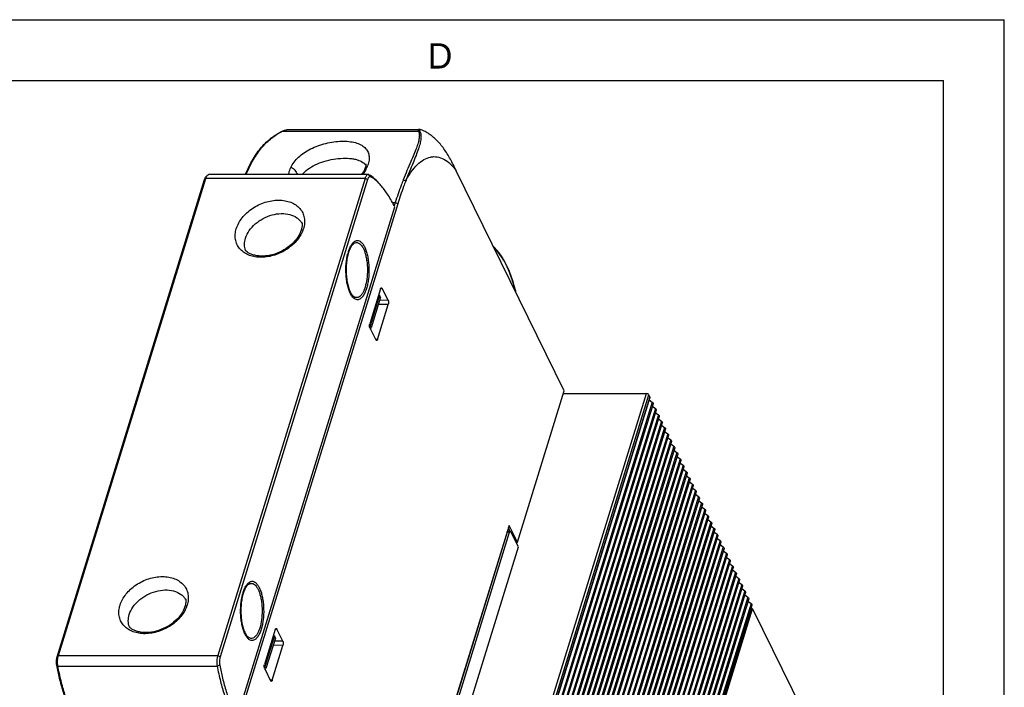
# Model space of a CAD drawing. Header units: millimetres. Extents: x 0 to 420, y 0 to 297.
# Tile 24 of 24: x 323 to 420, y 231 to 297. Entities that reach past the tile are written whole.
import ezdxf

# ---------------------------------------------------------------- set-up
doc = ezdxf.new("R2010")
doc.units = ezdxf.units.MM
doc.header["$LTSCALE"] = 23.1
doc.layers.get('0').update_dxf_attribs({"linetype": 'CONTINUOUS'})
doc.styles.add('TEXTSTYLE_2', font='trium.ttf')

msp = doc.modelspace()

# ---------------------------------------------------------------- linework, layer by layer
at = {"color": 2, "linetype": 'CONTINUOUS'}
for p in [(0, 297), (420, 0)]:
    msp.add_line(p, (420, 297), dxfattribs=at)
at = {"color": 7, "linetype": 'CONTINUOUS'}
for p, q in [((18, 291), (414, 291)), ((414, 6), (414, 291)), ((349.15203, 286.14289), (362.13702, 286.14289)), ((341.02556, 281.41987), (341.17684, 281.60111)), ((357.09163, 281.69489), (341.34148, 281.69489)), ((356.76062, 282.26241), (356.75761, 282.25578)), ((376.48203, 260.3185), (365.81113, 282.0635)), ((326.33918, 234.0305), (340.91324, 281.19217)), ((326.46238, 234.15482), (341.03644, 281.3165)), ((356.78658, 281.3165), (342.21252, 234.15482)), ((357.0318, 281.19217), (342.45774, 234.0305)), ((358.278, 280.70301), (358.27289, 280.70866)), ((358.278, 280.70305), (358.27293, 280.70889)), ((360.02078, 278.79905), (344.0444, 227.09947)), ((344.09291, 227.89995), (359.72836, 278.49628)), ((359.77556, 278.92337), (359.67451, 278.59638)), ((358.31864, 270.39521), (357.25354, 266.94857)), ((358.22492, 269.77229), (357.29054, 266.74863)), ((358.13694, 269.80724), (358.22492, 269.77229)), ((358.32806, 269.56211), (358.22492, 269.77229)), ((359.06235, 269.26267), (358.48277, 270.44373)), ((358.32806, 269.56211), (357.39368, 266.53845)), ((358.01615, 265.39455), (359.08124, 268.84119)), ((357.22833, 266.76478), (357.29054, 266.74863)), ((357.27244, 266.52709), (357.85202, 265.34603)), ((357.39368, 266.53845), (357.29054, 266.74863)), ((357.32784, 266.41418), (357.39368, 266.53845)), ((371.85814, 245.35559), (376.48203, 260.3185)), ((376.39598, 260.04004), (384.61904, 260.04004)), ((384.96305, 259.65153), (363.17709, 189.15211)), ((385.2681, 259.02992), (363.48213, 188.5305)), ((384.95577, 259.72924), (384.86426, 259.91572)), ((384.87803, 259.41843), (385.19184, 259.18533)), ((385.57314, 258.40831), (363.78717, 187.90889)), ((385.18307, 258.79682), (385.49688, 258.56372)), ((385.48811, 258.17521), (385.80192, 257.94211)), ((385.87818, 257.7867), (364.09221, 187.28728)), ((386.18322, 257.16509), (364.39725, 186.66567)), ((385.79316, 257.5536), (386.10696, 257.3205)), ((386.48826, 256.54348), (364.70229, 186.04406)), ((386.0982, 256.93199), (386.412, 256.69889)), ((386.40324, 256.31038), (386.71705, 256.07728)), ((386.79331, 255.92187), (365.00734, 185.42245)), ((387.09835, 255.30026), (365.31238, 184.80084)), ((386.70828, 255.68877), (387.02209, 255.45567)), ((387.40339, 254.67865), (365.61742, 184.17923)), ((387.01332, 255.06716), (387.32713, 254.83406)), ((387.31836, 254.44555), (387.63217, 254.21245)), ((387.70843, 254.05704), (365.92246, 183.55762)), ((388.01347, 253.43544), (366.2275, 182.93601)), ((387.62341, 253.82394), (387.93721, 253.59084)), ((387.92845, 253.20233), (388.24225, 252.96923)), ((388.31852, 252.81383), (366.53255, 182.3144)), ((388.62356, 252.19222), (366.83759, 181.69279)), ((388.23349, 252.58072), (388.5473, 252.34762)), ((388.9286, 251.57061), (367.14263, 181.07118)), ((388.53853, 251.95911), (388.85234, 251.72601)), ((388.84357, 251.3375), (389.15738, 251.1044)), ((389.23364, 250.949), (367.44767, 180.44957)), ((389.53868, 250.32739), (367.75271, 179.82796)), ((389.14862, 250.71589), (389.46242, 250.48279)), ((389.84372, 249.70578), (368.05776, 179.20635)), ((389.45366, 250.09428), (389.76746, 249.86118)), ((389.7587, 249.47267), (390.07251, 249.23957)), ((390.14877, 249.08417), (368.3628, 178.58474)), ((390.45381, 248.46256), (368.66784, 177.96313)), ((390.06374, 248.85106), (390.37755, 248.61796)), ((390.75885, 247.84095), (368.97288, 177.34152)), ((390.36878, 248.22945), (390.68259, 247.99635)), ((390.67383, 247.60784), (390.98763, 247.37474)), ((371.02882, 247.01548), (358.59886, 206.79213)), ((370.84413, 246.3408), (358.61337, 206.76203)), ((358.83332, 206.72087), (371.07681, 246.3408)), ((391.06389, 247.21934), (369.27792, 176.71991)), ((391.36893, 246.59773), (369.58296, 176.0983)), ((370.83499, 246.38823), (370.87724, 246.41223)), ((371.13903, 246.41648), (370.89331, 246.41648)), ((371.14514, 246.41944), (370.9598, 246.79212)), ((371.85814, 245.35559), (371.02882, 247.01548)), ((371.96267, 244.88949), (371.18917, 246.37369)), ((390.97887, 246.98623), (391.29267, 246.75313)), ((391.28391, 246.36462), (391.59772, 246.13152)), ((391.67398, 245.97612), (369.88801, 175.47669)), ((391.58895, 245.74301), (391.90276, 245.50991)), ((359.61729, 204.93982), (371.96267, 244.88949)), ((391.97902, 245.35451), (370.19305, 174.85508)), ((392.28406, 244.7329), (370.49809, 174.23347)), ((371.76721, 245.26453), (371.85814, 245.35559)), ((391.89399, 245.1214), (392.2078, 244.8883)), ((392.19903, 244.49979), (392.51284, 244.26669)), ((392.5891, 244.11129), (370.80313, 173.61186)), ((392.89414, 243.48968), (371.10817, 172.99025)), ((392.50408, 243.87818), (392.81788, 243.64508)), ((393.19919, 242.86807), (371.41322, 172.36864)), ((392.80912, 243.25657), (393.12292, 243.02347)), ((393.11416, 242.63496), (393.42797, 242.40186)), ((393.50423, 242.24646), (371.71826, 171.74703)), ((393.80927, 241.62485), (372.0233, 171.12542)), ((393.4192, 242.01335), (393.73301, 241.78025)), ((394.11431, 241.00324), (372.32834, 170.50381)), ((393.72424, 241.39174), (394.03805, 241.15864)), ((394.02929, 240.77013), (394.34309, 240.53703)), ((394.41935, 240.38163), (372.63338, 169.8822)), ((394.72439, 239.76002), (372.93843, 169.26059)), ((394.33433, 240.14852), (394.64813, 239.91542)), ((394.63937, 239.52691), (394.95318, 239.29381)), ((395.02944, 239.13841), (373.24347, 168.63898)), ((394.94441, 238.9053), (395.04081, 238.8337)), ((395.10979, 238.756), (400.14896, 228.48724)), ((347.90978, 236.71215), (346.84469, 233.26552)), ((348.6535, 235.57961), (348.07392, 236.76067)), ((347.81606, 236.08923), (346.88168, 233.06558)), ((347.9192, 235.87905), (346.98482, 232.8554)), ((347.72809, 236.12418), (347.81606, 236.08923)), ((347.9192, 235.87905), (347.81606, 236.08923)), ((347.6073, 231.71149), (348.67239, 235.15813)), ((346.81947, 233.08173), (346.88168, 233.06558)), ((346.86358, 232.84403), (347.44316, 231.66298)), ((346.98482, 232.8554), (346.88168, 233.06558)), ((346.91899, 232.73113), (346.98482, 232.8554))]:
    msp.add_line(p, q, dxfattribs=at)
at = {"color": 9, "linetype": 'CONTINUOUS'}
for p, q in [((348.58059, 285.96581), (348.65027, 285.97944)), ((348.65027, 285.97944), (362.07228, 285.97944)), ((362.20472, 285.96581), (362.07228, 285.97944)), ((357.3393, 281.47811), (357.17095, 281.67392)), ((340.91324, 281.19217), (341.03644, 281.3165)), ((356.78658, 281.3165), (341.03644, 281.3165)), ((357.0318, 281.19217), (356.78658, 281.3165)), ((360.80472, 281.04137), (360.56582, 281.18377)), ((359.4978, 278.92337), (359.77556, 278.92337)), ((360.02078, 278.79905), (359.77556, 278.92337)), ((355.47576, 274.6708), (355.47592, 274.67101)), ((358.48277, 270.44373), (358.33693, 270.44157)), ((359.08124, 268.84119), (358.10879, 268.85258)), ((359.06235, 269.26267), (358.23173, 269.25039)), ((358.01615, 265.39455), (357.82712, 265.39676)), ((362.83307, 189.54062), (384.61904, 260.04004)), ((363.07829, 189.4163), (384.86426, 259.91572)), ((384.95577, 259.72924), (363.16981, 189.22981)), ((385.19184, 259.18533), (363.40587, 188.68591)), ((385.49688, 258.56372), (363.71091, 188.0643)), ((385.80192, 257.94211), (364.01595, 187.44269)), ((386.10696, 257.3205), (364.32099, 186.82108)), ((386.412, 256.69889), (364.62603, 186.19947)), ((386.71705, 256.07728), (364.93108, 185.57786)), ((387.02209, 255.45567), (365.23612, 184.95625)), ((387.32713, 254.83406), (365.54116, 184.33464)), ((387.63217, 254.21245), (365.8462, 183.71303)), ((387.93721, 253.59084), (366.15124, 183.09142)), ((388.24225, 252.96923), (366.45629, 182.46981)), ((388.5473, 252.34762), (366.76133, 181.8482)), ((388.85234, 251.72601), (367.06637, 181.22659)), ((389.15738, 251.1044), (367.37141, 180.60498)), ((389.46242, 250.48279), (367.67645, 179.98337)), ((389.76746, 249.86118), (367.9815, 179.36176)), ((390.07251, 249.23957), (368.28654, 178.74015)), ((390.37755, 248.61796), (368.59158, 178.11854)), ((390.68259, 247.99635), (368.89662, 177.49693)), ((390.98763, 247.37474), (369.20166, 176.87532)), ((391.29267, 246.75313), (369.5067, 176.25371)), ((370.81818, 246.33385), (370.84621, 246.34977)), ((371.07681, 246.3408), (370.84413, 246.3408)), ((391.59772, 246.13152), (369.81175, 175.6321)), ((391.90276, 245.50991), (370.11679, 175.01049)), ((392.2078, 244.8883), (370.42183, 174.38888)), ((392.51284, 244.26669), (370.72687, 173.76727)), ((392.81788, 243.64508), (371.03191, 173.14566)), ((393.12292, 243.02347), (371.33696, 172.52405)), ((393.42797, 242.40186), (371.642, 171.90244)), ((393.73301, 241.78025), (371.94704, 171.28083)), ((345.0669, 240.98774), (345.06707, 240.98796)), ((394.03805, 241.15864), (372.25208, 170.65922)), ((394.34309, 240.53703), (372.55712, 170.03761)), ((394.64813, 239.91542), (372.86216, 169.416)), ((394.95318, 239.29381), (373.16721, 168.79439)), ((373.25484, 168.33428), (395.04081, 238.8337)), ((373.32382, 168.25657), (395.10979, 238.756)), ((348.07392, 236.76067), (347.92808, 236.75851)), ((348.67239, 235.15813), (347.69994, 235.16952)), ((348.6535, 235.57961), (347.82288, 235.56734)), ((326.33918, 234.0305), (326.46238, 234.15482)), ((326.46238, 234.15482), (342.21252, 234.15482)), ((342.45774, 234.0305), (342.21252, 234.15482)), ((326.3006, 233.19656), (326.41416, 233.11239)), ((326.41416, 233.11239), (342.16431, 233.11239)), ((342.41917, 233.19656), (342.16431, 233.11239)), ((347.6073, 231.71149), (347.41827, 231.7137))]:
    msp.add_line(p, q, dxfattribs=at)
at = {"color": 7, "linetype": 'CONTINUOUS'}
for points in [[(356.86811, 282.75392), (356.86797, 282.75486), (356.86844, 282.74922), (356.86942, 282.72828), (356.86934, 282.69355), (356.8669, 282.6484), (356.86088, 282.59402), (356.8492, 282.52791), (356.82939, 282.44889), (356.79965, 282.35824), (356.75761, 282.25578)], [(356.76062, 282.26241), (356.72014, 282.17446), (356.61975, 281.97614), (356.50594, 281.78105), (356.44809, 281.69489)], [(371.7106, 270.04164), (371.68051, 270.16709), (371.54094, 270.68149), (371.38997, 271.17577), (371.22802, 271.64834), (371.05538, 272.09793), (370.87236, 272.52325), (370.67952, 272.92258), (370.47746, 273.2942), (370.26662, 273.63708), (370.0476, 273.94989), (369.82132, 274.23106), (369.58822, 274.47989), (369.48858, 274.56966)]]:
    msp.add_lwpolyline(points, dxfattribs=at)
for centre, radius, start, end in [((351.05828, 280.83969), 5.6758, 115.8056308, 118.0537568), ((351.26146, 280.42542), 6.13722, 115.180232, 115.8296864), ((349.69457, 283.908), 2.31979, 111.9988503, 116.7544527), ((353.6919, 276.5695), 6.17399, 39.8393732, 42.028752)]:
    msp.add_arc(centre, radius, start, end, dxfattribs=at)
at = {"color": 9, "linetype": 'CONTINUOUS'}
for centre, radius, start, end in [((353.78165, 283.82244), 3.49067, 331.5789718, 335.6961797), ((354.00417, 283.72057), 3.24595, 335.7183489, 336.7497286), ((354.24177, 283.6211), 2.98838, 336.7038, 340.2210468), ((349.16235, 276.06227), 1.61975, 30.4787659, 32.1545913), ((347.87395, 277.21896), 2.95272, 338.5888125, 338.8308572), ((347.99637, 277.17351), 2.82215, 338.7937773, 342.8147435), ((346.50682, 274.75823), 1.62862, 200.3027829, 201.7714501), ((359.49617, 272.72608), 4.55827, 163.932587, 165.2152874), ((359.19903, 272.81152), 4.24908, 162.8337085, 163.9307454), ((337.6642, 238.85424), 1.61975, 30.4787659, 32.1545913), ((349.08732, 239.04302), 4.55827, 163.932587, 165.2152874), ((348.79018, 239.12846), 4.24908, 162.8337085, 163.9307454), ((336.37633, 240.01072), 2.95215, 338.6102474, 338.8308722), ((336.49822, 239.96548), 2.82215, 338.7937773, 342.8147435), ((335.00867, 237.5502), 1.62862, 200.3027829, 201.7714501)]:
    msp.add_arc(centre, radius, start, end, dxfattribs=at)
at = {"color": 7, "linetype": 'CONTINUOUS'}
for centre, major_axis, ratio, start_param, end_param in [((370.39902, 246.21648), (0.44556, 0.15387), 0.2867479, -0.20704739, -0.14841731), ((371.14103, 246.21648), (-0.00238, 0.2), 0.40196415, 5.61196096, 7.17839396)]:
    msp.add_ellipse(centre, major_axis=major_axis, ratio=ratio, start_param=start_param, end_param=end_param, dxfattribs=at)
for points, knots in [([(344.95216, 281.69403), (345.1765, 282.21743), (345.53459, 282.95829), (346.10929, 283.84374), (346.54524, 284.40297), (347.00996, 284.89196), (347.50183, 285.31243), (348.02216, 285.67553), (348.39062, 285.87527), (348.58059, 285.96581)], [0, 0, 0, 0, 0.29799669, 0.42881432, 0.55181173, 0.66853836, 0.78120845, 0.8898771, 1, 1, 1, 1]), ([(345.02606, 281.69533), (345.24364, 282.20353), (345.58709, 282.92126), (346.13213, 283.78152), (346.53911, 284.32249), (346.96848, 284.79715), (347.56036, 285.33445), (348.04973, 285.6678), (348.38895, 285.84863)], [0, 0, 0, 0, 0.30440334, 0.43650484, 0.56022454, 0.67673187, 0.7883364, 1, 1, 1, 1]), ([(348.58059, 285.96581), (348.63692, 285.99265), (348.7426, 286.03816), (348.85124, 286.0763), (348.90181, 286.0907)], [0, 0, 0, 0, 0.5426986, 1, 1, 1, 1]), ([(348.8256, 286.05889), (348.83972, 286.06457), (348.89142, 286.08476), (348.94402, 286.10272), (348.98276, 286.11378)], [0, 0, 0, 0, 0.27417321, 1, 1, 1, 1]), ([(348.98276, 286.11378), (348.99924, 286.11848), (349.05459, 286.13283), (349.11169, 286.14281), (349.15182, 286.14283)], [0, 0, 0, 0, 0.29922803, 1, 1, 1, 1]), ([(362.07228, 285.97944), (362.09519, 285.93185), (362.13196, 285.83047), (362.15682, 285.66544), (362.1568, 285.48556), (362.12804, 285.20679), (362.03441, 284.80878), (361.85171, 284.2751), (361.60385, 283.65438), (361.16012, 282.61741), (360.80325, 281.78503), (360.56582, 281.18377)], [0, 0, 0, 0, 0.03104471, 0.0628595, 0.09761049, 0.1365006, 0.22735072, 0.33707593, 0.46785096, 0.62007393, 1, 1, 1, 1]), ([(362.20472, 285.96581), (362.23174, 285.91581), (362.27652, 285.80938), (362.31251, 285.63521), (362.32247, 285.44561), (362.3065, 285.15395), (362.22675, 284.73892), (362.05707, 284.18516), (361.82011, 283.54598), (361.52064, 282.80796), (361.17144, 281.96461), (360.92881, 281.36151), (360.80472, 281.04137)], [0, 0, 0, 0, 0.03270214, 0.06593606, 0.10185138, 0.14166692, 0.23378213, 0.34409613, 0.4747178, 0.62593648, 0.80241418, 1, 1, 1, 1]), ([(362.1372, 286.14284), (362.12721, 286.14284), (362.10903, 286.14168), (362.08461, 286.13501), (362.06604, 286.12241), (362.05483, 286.1032), (362.05118, 286.07876), (362.05456, 286.03636), (362.06434, 286.00297), (362.07228, 285.97944)], [0, 0, 0, 0, 0.13462875, 0.24426743, 0.33755424, 0.42910665, 0.5351458, 0.66541129, 1, 1, 1, 1]), ([(362.26782, 286.12074), (362.25512, 286.12426), (362.21233, 286.13513), (362.16824, 286.14286), (362.1372, 286.14284)], [0, 0, 0, 0, 0.29796148, 1, 1, 1, 1]), ([(362.34911, 286.09821), (362.33175, 286.10302), (362.29988, 286.11099), (362.25596, 286.11862), (362.22046, 286.12084), (362.19316, 286.11782), (362.17259, 286.10871), (362.16166, 286.0905), (362.1622, 286.06667), (362.16689, 286.05017), (362.17008, 286.04085)], [0, 0, 0, 0, 0.21631324, 0.39399494, 0.53459743, 0.64160955, 0.72241709, 0.79426658, 0.88170703, 1, 1, 1, 1]), ([(362.17008, 286.04085), (362.17203, 286.03516), (362.18194, 286.00941), (362.19448, 285.98477), (362.20472, 285.96581)], [0, 0, 0, 0, 0.21821255, 1, 1, 1, 1]), ([(363.01766, 285.77452), (362.89566, 285.85489), (362.67874, 285.97709), (362.44755, 286.07094), (362.34911, 286.09821)], [0, 0, 0, 0, 0.58850954, 1, 1, 1, 1]), ([(365.81113, 282.0635), (365.62312, 282.45675), (365.25735, 283.20486), (364.71991, 284.07891), (364.24278, 284.68817), (363.86368, 285.0955), (363.45891, 285.46224), (363.16826, 285.67531), (363.01766, 285.77452)], [0, 0, 0, 0, 0.27789607, 0.53067812, 0.65224788, 0.7707354, 0.88501815, 1, 1, 1, 1]), ([(340.91324, 281.19217), (340.92703, 281.23682), (340.95699, 281.31665), (341.00103, 281.39047), (341.02556, 281.41986)], [0, 0, 0, 0, 0.5496977, 1, 1, 1, 1]), ([(341.03644, 281.3165), (341.04009, 281.32832), (341.05466, 281.37331), (341.07167, 281.41753), (341.08593, 281.4494)], [0, 0, 0, 0, 0.26172719, 1, 1, 1, 1]), ([(341.08593, 281.4494), (341.09257, 281.46425), (341.11805, 281.51747), (341.14943, 281.56826), (341.17684, 281.60111)], [0, 0, 0, 0, 0.27552124, 1, 1, 1, 1]), ([(341.17684, 281.60111), (341.19959, 281.62837), (341.24727, 281.67428), (341.31227, 281.69489), (341.34148, 281.69486)], [0, 0, 0, 0, 0.54867848, 1, 1, 1, 1]), ([(357.09163, 281.69486), (357.06146, 281.69489), (356.99403, 281.67264), (356.9116, 281.59062), (356.83984, 281.46848), (356.80337, 281.37082), (356.78658, 281.3165)], [0, 0, 0, 0, 0.17644982, 0.3929044, 0.66741272, 1, 1, 1, 1]), ([(357.3393, 281.47811), (357.32604, 281.4852), (357.2979, 281.49556), (357.23524, 281.49531), (357.17559, 281.45769), (357.12738, 281.40096), (357.07596, 281.31761), (357.04797, 281.24449), (357.0318, 281.19217)], [0, 0, 0, 0, 0.0947245, 0.18511088, 0.38585309, 0.51079665, 0.65506721, 1, 1, 1, 1]), ([(357.17095, 281.67392), (357.16459, 281.67732), (357.1397, 281.68902), (357.11192, 281.69485), (357.09163, 281.69486)], [0, 0, 0, 0, 0.26220014, 1, 1, 1, 1]), ([(358.28119, 280.70596), (358.11279, 280.90773), (357.77479, 281.26897), (357.37405, 281.56535), (357.17086, 281.67392)], [0, 0, 0, 0, 0.5328789, 1, 1, 1, 1]), ([(358.27289, 280.70866), (358.12387, 280.87333), (357.83467, 281.15848), (357.50052, 281.3923), (357.3393, 281.47817)], [0, 0, 0, 0, 0.54872403, 1, 1, 1, 1]), ([(359.72847, 278.49665), (359.52449, 278.88957), (359.12877, 279.58981), (358.66368, 280.24791), (358.43256, 280.52479)], [0, 0, 0, 0, 0.55106346, 1, 1, 1, 1]), ([(360.56582, 281.18377), (360.4948, 281.00393), (360.2094, 280.25835), (359.95416, 279.50134), (359.77556, 278.92337)], [0, 0, 0, 0, 0.24221689, 1, 1, 1, 1]), ([(360.80472, 281.04137), (360.73427, 280.86296), (360.45115, 280.12335), (360.19795, 279.3724), (360.02078, 278.79905)], [0, 0, 0, 0, 0.24221689, 1, 1, 1, 1]), ([(350.54649, 276.94352), (350.54598, 276.94509), (350.54424, 276.9508), (350.54722, 276.9394), (350.54908, 276.93016), (350.55349, 276.90713), (350.55747, 276.87851), (350.5614, 276.84092), (350.56429, 276.79668), (350.56567, 276.74611), (350.56487, 276.69024), (350.56022, 276.60705), (350.54721, 276.49451), (350.51956, 276.35195), (350.4931, 276.25467), (350.47772, 276.20486)], [0, 0, 0, 0, 0.00652767, 0.01186552, 0.02895233, 0.05737925, 0.09678967, 0.14654493, 0.20549602, 0.27248252, 0.34640094, 0.42637806, 0.60181321, 0.79387576, 1, 1, 1, 1]), ([(350.4774, 276.20384), (350.39921, 275.95112), (350.13911, 275.43849), (349.54749, 274.76782), (348.77334, 274.20661), (347.88727, 273.81058), (346.96881, 273.61396), (346.22341, 273.62822), (345.69814, 273.75154), (345.37686, 273.88065), (345.1398, 274.02513), (345.01813, 274.12959), (344.97579, 274.17551)], [0, 0, 0, 0, 0.11882069, 0.2540337, 0.39837701, 0.54498306, 0.68684068, 0.81712867, 0.87584212, 0.92841127, 0.97194647, 1, 1, 1, 1]), ([(355.47576, 274.6708), (355.40756, 274.58131), (355.28114, 274.35568), (355.19204, 274.11457), (355.14954, 273.97705)], [0, 0, 0, 0, 0.43872112, 1, 1, 1, 1]), ([(355.14954, 273.97705), (355.09747, 273.80854), (355.01165, 273.44662), (354.93499, 272.8759), (354.90739, 272.2725), (354.93061, 271.66776), (355.00318, 271.09295), (355.12018, 270.57846), (355.27197, 270.15487), (355.40401, 269.91565), (355.47576, 269.8215)], [0, 0, 0, 0, 0.12381047, 0.26045199, 0.4037469, 0.54731954, 0.6847859, 0.80993897, 0.91690387, 1, 1, 1, 1]), ([(358.31864, 270.39521), (358.32363, 270.41136), (358.33482, 270.44059), (358.35911, 270.48393), (358.3897, 270.50835), (358.40929, 270.50871)], [0, 0, 0, 0, 0.33460167, 0.61235067, 1, 1, 1, 1]), ([(358.40929, 270.50871), (358.41599, 270.50884), (358.45018, 270.50115), (358.47082, 270.46807), (358.48277, 270.44373)], [0, 0, 0, 0, 0.19814405, 1, 1, 1, 1]), ([(359.06235, 269.26267), (359.07615, 269.23454), (359.09613, 269.16782), (359.11247, 269.02599), (359.1031, 268.91193), (359.08124, 268.84119)], [0, 0, 0, 0, 0.21939273, 0.48151499, 1, 1, 1, 1]), ([(357.27244, 266.52709), (357.25863, 266.55522), (357.23866, 266.62194), (357.22231, 266.76377), (357.23168, 266.87782), (357.25354, 266.94857)], [0, 0, 0, 0, 0.21939273, 0.48151499, 1, 1, 1, 1]), ([(357.92377, 265.28105), (357.91718, 265.28118), (357.88387, 265.2898), (357.86378, 265.32206), (357.85202, 265.34603)], [0, 0, 0, 0, 0.1980551, 1, 1, 1, 1]), ([(358.01615, 265.39455), (358.01108, 265.37815), (357.99969, 265.34855), (357.97507, 265.30483), (357.94346, 265.28066), (357.92377, 265.28105)], [0, 0, 0, 0, 0.3362183, 0.61415246, 1, 1, 1, 1]), ([(384.86426, 259.91572), (384.84503, 259.95491), (384.76361, 260.01639), (384.66989, 260.04004), (384.61904, 260.04004)], [0, 0, 0, 0, 0.4619649, 1, 1, 1, 1]), ([(384.96305, 259.65153), (384.9652, 259.65741), (384.97146, 259.68335), (384.96467, 259.7111), (384.95577, 259.72924)], [0, 0, 0, 0, 0.23625237, 1, 1, 1, 1]), ([(385.19184, 259.18533), (385.21964, 259.16467), (385.26551, 259.12166), (385.27701, 259.05436), (385.2681, 259.02992)], [0, 0, 0, 0, 0.57108208, 1, 1, 1, 1]), ([(385.49688, 258.56372), (385.52468, 258.54306), (385.57055, 258.50005), (385.58205, 258.43275), (385.57314, 258.40831)], [0, 0, 0, 0, 0.57108208, 1, 1, 1, 1]), ([(385.80192, 257.94211), (385.82972, 257.92145), (385.8756, 257.87844), (385.88709, 257.81114), (385.87818, 257.7867)], [0, 0, 0, 0, 0.57108208, 1, 1, 1, 1]), ([(386.10696, 257.3205), (386.13477, 257.29984), (386.18064, 257.25683), (386.19214, 257.18953), (386.18322, 257.16509)], [0, 0, 0, 0, 0.57108208, 1, 1, 1, 1]), ([(386.412, 256.69889), (386.43981, 256.67823), (386.48568, 256.63522), (386.49718, 256.56792), (386.48826, 256.54348)], [0, 0, 0, 0, 0.57108208, 1, 1, 1, 1]), ([(386.71705, 256.07728), (386.74485, 256.05662), (386.79072, 256.01361), (386.80222, 255.94631), (386.79331, 255.92187)], [0, 0, 0, 0, 0.57108208, 1, 1, 1, 1]), ([(387.02209, 255.45567), (387.04989, 255.43501), (387.09576, 255.392), (387.10726, 255.3247), (387.09835, 255.30026)], [0, 0, 0, 0, 0.57108208, 1, 1, 1, 1]), ([(387.32713, 254.83406), (387.35493, 254.8134), (387.40081, 254.77039), (387.4123, 254.70309), (387.40339, 254.67865)], [0, 0, 0, 0, 0.57108208, 1, 1, 1, 1]), ([(387.63217, 254.21245), (387.65998, 254.19179), (387.70585, 254.14878), (387.71735, 254.08148), (387.70843, 254.05704)], [0, 0, 0, 0, 0.57108208, 1, 1, 1, 1]), ([(387.93721, 253.59084), (387.96502, 253.57018), (388.01089, 253.52717), (388.02239, 253.45987), (388.01347, 253.43544)], [0, 0, 0, 0, 0.57108208, 1, 1, 1, 1]), ([(388.24225, 252.96923), (388.27006, 252.94857), (388.31593, 252.90556), (388.32743, 252.83826), (388.31852, 252.81383)], [0, 0, 0, 0, 0.57108208, 1, 1, 1, 1]), ([(388.5473, 252.34762), (388.5751, 252.32696), (388.62097, 252.28395), (388.63247, 252.21665), (388.62356, 252.19222)], [0, 0, 0, 0, 0.57108208, 1, 1, 1, 1]), ([(388.85234, 251.72601), (388.88014, 251.70535), (388.92602, 251.66234), (388.93751, 251.59504), (388.9286, 251.57061)], [0, 0, 0, 0, 0.57108208, 1, 1, 1, 1]), ([(389.15738, 251.1044), (389.18518, 251.08374), (389.23106, 251.04073), (389.24255, 250.97343), (389.23364, 250.949)], [0, 0, 0, 0, 0.57108208, 1, 1, 1, 1]), ([(389.46242, 250.48279), (389.49023, 250.46213), (389.5361, 250.41912), (389.5476, 250.35182), (389.53868, 250.32739)], [0, 0, 0, 0, 0.57108208, 1, 1, 1, 1]), ([(389.76746, 249.86118), (389.79527, 249.84052), (389.84114, 249.79751), (389.85264, 249.73021), (389.84372, 249.70578)], [0, 0, 0, 0, 0.57108208, 1, 1, 1, 1]), ([(390.07251, 249.23957), (390.10031, 249.21891), (390.14618, 249.1759), (390.15768, 249.1086), (390.14877, 249.08417)], [0, 0, 0, 0, 0.57108208, 1, 1, 1, 1]), ([(390.37755, 248.61796), (390.40535, 248.5973), (390.45122, 248.55429), (390.46272, 248.48699), (390.45381, 248.46256)], [0, 0, 0, 0, 0.57108208, 1, 1, 1, 1]), ([(390.68259, 247.99635), (390.71039, 247.97569), (390.75627, 247.93268), (390.76776, 247.86538), (390.75885, 247.84095)], [0, 0, 0, 0, 0.57108208, 1, 1, 1, 1]), ([(390.98763, 247.37474), (391.01544, 247.35408), (391.06131, 247.31107), (391.07281, 247.24377), (391.06389, 247.21934)], [0, 0, 0, 0, 0.57108208, 1, 1, 1, 1]), ([(370.84621, 246.34977), (370.8473, 246.3571), (370.85188, 246.37974), (370.86318, 246.40423), (370.87724, 246.41223)], [0, 0, 0, 0, 0.31399819, 1, 1, 1, 1]), ([(391.29267, 246.75313), (391.32048, 246.73247), (391.36635, 246.68946), (391.37785, 246.62216), (391.36893, 246.59773)], [0, 0, 0, 0, 0.57108208, 1, 1, 1, 1]), ([(391.59772, 246.13152), (391.62552, 246.11086), (391.67139, 246.06785), (391.68289, 246.00055), (391.67398, 245.97612)], [0, 0, 0, 0, 0.57108208, 1, 1, 1, 1]), ([(391.90276, 245.50991), (391.93056, 245.48925), (391.97643, 245.44624), (391.98793, 245.37894), (391.97902, 245.35451)], [0, 0, 0, 0, 0.57108208, 1, 1, 1, 1]), ([(392.2078, 244.8883), (392.2356, 244.86764), (392.28148, 244.82463), (392.29297, 244.75733), (392.28406, 244.7329)], [0, 0, 0, 0, 0.57108208, 1, 1, 1, 1]), ([(392.51284, 244.26669), (392.54065, 244.24603), (392.58652, 244.20302), (392.59802, 244.13572), (392.5891, 244.11129)], [0, 0, 0, 0, 0.57108208, 1, 1, 1, 1]), ([(392.81788, 243.64508), (392.84569, 243.62442), (392.89156, 243.58141), (392.90306, 243.51411), (392.89414, 243.48968)], [0, 0, 0, 0, 0.57108208, 1, 1, 1, 1]), ([(393.12292, 243.02347), (393.15073, 243.00281), (393.1966, 242.9598), (393.2081, 242.8925), (393.19919, 242.86807)], [0, 0, 0, 0, 0.57108208, 1, 1, 1, 1]), ([(393.42797, 242.40186), (393.45577, 242.3812), (393.50164, 242.33819), (393.51314, 242.27089), (393.50423, 242.24646)], [0, 0, 0, 0, 0.57108208, 1, 1, 1, 1]), ([(393.73301, 241.78025), (393.76081, 241.75959), (393.80669, 241.71658), (393.81818, 241.64928), (393.80927, 241.62485)], [0, 0, 0, 0, 0.57108208, 1, 1, 1, 1]), ([(345.0669, 240.98774), (344.99871, 240.89826), (344.87229, 240.67262), (344.78319, 240.43151), (344.74069, 240.29399)], [0, 0, 0, 0, 0.43872112, 1, 1, 1, 1]), ([(394.03805, 241.15864), (394.06585, 241.13798), (394.11173, 241.09497), (394.12322, 241.02767), (394.11431, 241.00324)], [0, 0, 0, 0, 0.57108208, 1, 1, 1, 1]), ([(394.34309, 240.53703), (394.3709, 240.51637), (394.41677, 240.47336), (394.42827, 240.40606), (394.41935, 240.38163)], [0, 0, 0, 0, 0.57108208, 1, 1, 1, 1]), ([(339.04834, 239.73549), (339.04783, 239.73706), (339.04609, 239.74277), (339.04907, 239.73138), (339.05092, 239.72213), (339.05534, 239.69911), (339.05932, 239.67048), (339.06325, 239.6329), (339.06614, 239.58865), (339.06752, 239.53808), (339.06672, 239.48221), (339.06207, 239.39902), (339.04906, 239.28648), (339.02141, 239.14392), (338.99495, 239.04665), (338.97957, 238.99683)], [0, 0, 0, 0, 0.00652767, 0.01186552, 0.02895233, 0.05737925, 0.09678967, 0.14654493, 0.20549602, 0.27248252, 0.34640094, 0.42637806, 0.60181321, 0.79387576, 1, 1, 1, 1]), ([(344.74069, 240.29399), (344.68862, 240.12549), (344.60279, 239.76356), (344.52613, 239.19284), (344.49854, 238.58944), (344.52176, 237.9847), (344.59433, 237.40989), (344.71133, 236.8954), (344.86312, 236.47182), (344.99515, 236.23259), (345.0669, 236.13845)], [0, 0, 0, 0, 0.12381047, 0.26045199, 0.4037469, 0.54731954, 0.6847859, 0.80993897, 0.91690387, 1, 1, 1, 1]), ([(394.64813, 239.91542), (394.67594, 239.89476), (394.72181, 239.85175), (394.73331, 239.78445), (394.72439, 239.76002)], [0, 0, 0, 0, 0.57108208, 1, 1, 1, 1]), ([(338.97925, 238.99581), (338.90106, 238.74309), (338.64096, 238.23046), (338.04934, 237.55979), (337.27519, 236.99859), (336.38912, 236.60255), (335.47066, 236.40593), (334.72526, 236.42019), (334.19999, 236.54352), (333.87871, 236.67262), (333.64165, 236.8171), (333.51998, 236.92156), (333.47764, 236.96748)], [0, 0, 0, 0, 0.11882069, 0.2540337, 0.39837701, 0.54498306, 0.68684068, 0.81712867, 0.87584212, 0.92841127, 0.97194647, 1, 1, 1, 1]), ([(394.95318, 239.29381), (394.98098, 239.27315), (395.02685, 239.23014), (395.03835, 239.16284), (395.02944, 239.13841)], [0, 0, 0, 0, 0.57108208, 1, 1, 1, 1]), ([(395.10979, 238.756), (395.10633, 238.76304), (395.08844, 238.79305), (395.06247, 238.81761), (395.04081, 238.8337)], [0, 0, 0, 0, 0.22523487, 1, 1, 1, 1]), ([(347.90978, 236.71215), (347.91477, 236.72831), (347.92597, 236.75754), (347.95026, 236.80087), (347.98085, 236.8253), (348.00043, 236.82566)], [0, 0, 0, 0, 0.33460167, 0.61235067, 1, 1, 1, 1]), ([(348.00043, 236.82566), (348.00713, 236.82578), (348.04133, 236.81809), (348.06197, 236.78502), (348.07392, 236.76067)], [0, 0, 0, 0, 0.19814405, 1, 1, 1, 1]), ([(348.6535, 235.57961), (348.6673, 235.55148), (348.68727, 235.48476), (348.70362, 235.34294), (348.69425, 235.22888), (348.67239, 235.15813)], [0, 0, 0, 0, 0.21939273, 0.48151499, 1, 1, 1, 1]), ([(326.3006, 233.19656), (326.27501, 233.33821), (326.26314, 233.55565), (326.29054, 233.8348), (326.32001, 233.96848), (326.33918, 234.0305)], [0, 0, 0, 0, 0.5136005, 0.76839245, 1, 1, 1, 1]), ([(326.41416, 233.11239), (326.39031, 233.24445), (326.36786, 233.51423), (326.38629, 233.78424), (326.40793, 233.91762)], [0, 0, 0, 0, 0.49828842, 1, 1, 1, 1]), ([(326.40793, 233.91762), (326.41133, 233.93862), (326.42556, 234.01852), (326.4447, 234.09761), (326.46238, 234.15482)], [0, 0, 0, 0, 0.26216168, 1, 1, 1, 1]), ([(342.21252, 234.15482), (342.18857, 234.0773), (342.15173, 233.9102), (342.11747, 233.56125), (342.13232, 233.28946), (342.16431, 233.11239)], [0, 0, 0, 0, 0.23160756, 0.48639951, 1, 1, 1, 1]), ([(342.45774, 234.0305), (342.43858, 233.96848), (342.40911, 233.8348), (342.3817, 233.55565), (342.39358, 233.33821), (342.41917, 233.19656)], [0, 0, 0, 0, 0.23160755, 0.4863995, 1, 1, 1, 1]), ([(327.97437, 227.90004), (327.76799, 228.34364), (327.3922, 229.2306), (326.92801, 230.57348), (326.56331, 231.89182), (326.3776, 232.76691), (326.30053, 233.19647)], [0, 0, 0, 0, 0.26356817, 0.51843335, 0.7648981, 1, 1, 1, 1]), ([(328.02775, 227.92242), (327.85761, 228.29681), (327.52842, 229.08039), (327.09177, 230.32395), (326.70664, 231.67572), (326.50159, 232.62133), (326.41416, 233.11239)], [0, 0, 0, 0, 0.22645198, 0.46770987, 0.72533851, 1, 1, 1, 1]), ([(342.16431, 233.11239), (342.25769, 232.60245), (342.46894, 231.62075), (342.87293, 230.22039), (343.33444, 228.93805), (343.67983, 228.1311), (343.85863, 227.74656)], [0, 0, 0, 0, 0.27568827, 0.53353195, 0.77448566, 1, 1, 1, 1]), ([(342.4191, 233.19647), (342.4962, 232.76689), (342.68189, 231.89178), (343.04659, 230.5733), (343.51087, 229.23048), (343.88662, 228.34352), (344.09293, 227.9)], [0, 0, 0, 0, 0.23511491, 0.4815765, 0.73649095, 1, 1, 1, 1]), ([(346.86358, 232.84403), (346.84978, 232.87216), (346.82981, 232.93888), (346.81346, 233.08071), (346.82283, 233.19477), (346.84469, 233.26552)], [0, 0, 0, 0, 0.21939273, 0.48151499, 1, 1, 1, 1]), ([(347.51492, 231.59799), (347.50833, 231.59812), (347.47501, 231.60675), (347.45493, 231.63901), (347.44316, 231.66298)], [0, 0, 0, 0, 0.1980551, 1, 1, 1, 1]), ([(347.6073, 231.71149), (347.60223, 231.69509), (347.59084, 231.66549), (347.56622, 231.62178), (347.53461, 231.59761), (347.51492, 231.59799)], [0, 0, 0, 0, 0.3362183, 0.61415246, 1, 1, 1, 1])]:
    msp.add_open_spline(points, degree=3, knots=knots, dxfattribs=at)
at = {"color": 9, "linetype": 'CONTINUOUS'}
for points, knots in [([(349.4379, 282.38576), (349.61463, 282.76996), (350.03792, 283.30296), (350.75507, 283.86332), (351.40557, 284.24115), (352.12709, 284.54988), (352.89596, 284.78447), (353.68288, 284.93667), (354.45365, 285.0039), (355.17404, 284.98111), (355.81358, 284.87071), (356.35072, 284.67337), (356.7703, 284.38992), (357.05792, 284.02256), (357.19973, 283.58523), (357.19775, 283.10031), (357.11334, 282.77543), (357.05385, 282.60985)], [0, 0, 0, 0, 0.12404007, 0.19325072, 0.26680121, 0.34389476, 0.42299223, 0.5021299, 0.5785719, 0.64946705, 0.7129689, 0.76815535, 0.81611957, 0.8596097, 0.9024422, 0.9483943, 1, 1, 1, 1]), ([(360.80472, 281.04137), (360.9697, 281.3612), (361.31079, 281.94192), (361.90762, 282.67208), (362.54689, 283.18613), (363.12496, 283.422), (363.58031, 283.47379), (364.03471, 283.44208), (364.6149, 283.2321), (365.25898, 282.74482), (365.63031, 282.30996), (365.81113, 282.0635)], [0, 0, 0, 0, 0.16405618, 0.30597775, 0.42771855, 0.53446786, 0.58508358, 0.63553283, 0.74101674, 0.86065005, 1, 1, 1, 1]), ([(349.23926, 281.69477), (349.24618, 281.75306), (349.28448, 281.99037), (349.36205, 282.22085), (349.4379, 282.38576)], [0, 0, 0, 0, 0.24434811, 1, 1, 1, 1]), ([(349.4379, 282.38576), (349.48325, 282.38566), (349.56946, 282.36661), (349.67843, 282.30256), (349.76783, 282.22166), (349.87299, 282.0981), (349.98594, 281.9226), (350.06166, 281.77258), (350.09749, 281.69489)], [0, 0, 0, 0, 0.1360762, 0.25719902, 0.37605564, 0.49622316, 0.74328053, 1, 1, 1, 1]), ([(350.56509, 281.69596), (350.72752, 281.8926), (351.13249, 282.25894), (351.87021, 282.68725), (352.72921, 283.01485), (353.65487, 283.23023), (354.57849, 283.3256), (355.31341, 283.30052), (355.83763, 283.20821), (356.25868, 283.08461), (356.54139, 282.93683), (356.69039, 282.8102)], [0, 0, 0, 0, 0.11519636, 0.24373847, 0.38343822, 0.52889513, 0.67181469, 0.80175301, 0.85952866, 0.91168089, 1, 1, 1, 1]), ([(356.69039, 282.8102), (356.70717, 282.79594), (356.77094, 282.73886), (356.8286, 282.67486), (356.86663, 282.62395)], [0, 0, 0, 0, 0.25732747, 1, 1, 1, 1]), ([(356.96297, 282.38576), (356.91605, 282.38565), (356.82834, 282.36483), (356.7757, 282.29492), (356.76054, 282.26245)], [0, 0, 0, 0, 0.56697609, 1, 1, 1, 1]), ([(356.85161, 282.16106), (356.83052, 282.12199), (356.74044, 281.96183), (356.63949, 281.80786), (356.55811, 281.69477)], [0, 0, 0, 0, 0.24166532, 1, 1, 1, 1]), ([(344.05459, 276.33967), (344.17555, 276.73111), (344.49863, 277.29702), (345.09276, 277.92563), (345.82218, 278.49606), (346.87191, 279.00405), (348.00531, 279.19874), (348.86718, 279.12917), (349.44531, 278.97118), (349.94679, 278.71058), (350.35109, 278.35515), (350.63936, 277.91785), (350.79763, 277.41781), (350.82001, 276.87832), (350.74772, 276.51828), (350.69252, 276.33967)], [0, 0, 0, 0, 0.12568396, 0.19408458, 0.26492431, 0.40869319, 0.54711501, 0.61185013, 0.67269968, 0.72975161, 0.78374748, 0.83605706, 0.88844181, 0.94265223, 1, 1, 1, 1]), ([(344.97201, 275.40861), (345.05299, 275.67064), (345.31795, 276.19058), (345.81503, 276.73493), (346.30166, 277.11198), (346.84307, 277.44101), (347.57462, 277.73415), (348.47693, 277.87543), (349.32668, 277.79256), (349.94469, 277.52682), (350.32408, 277.20951), (350.47179, 277.02274), (350.53366, 276.92431)], [0, 0, 0, 0, 0.12000604, 0.25090139, 0.31938375, 0.38888647, 0.52762271, 0.66120591, 0.78484164, 0.89671744, 0.9491294, 1, 1, 1, 1]), ([(350.62289, 276.14104), (350.47363, 275.7604), (350.12106, 275.21884), (349.50323, 274.62323), (348.76505, 274.09281), (347.72512, 273.6322), (346.61757, 273.47651), (345.78455, 273.56894), (345.22921, 273.73847), (344.74999, 274.00518), (344.36583, 274.3612), (344.09391, 274.79385), (343.94664, 275.28496), (343.92911, 275.81287), (344.0006, 276.16494), (344.05459, 276.33967)], [0, 0, 0, 0, 0.12815854, 0.19733693, 0.26857855, 0.41211576, 0.54935706, 0.61338847, 0.67359875, 0.73015866, 0.78385483, 0.83604784, 0.88843383, 0.94267446, 1, 1, 1, 1]), ([(344.97938, 274.19313), (344.9105, 274.37929), (344.8399, 274.79383), (344.90936, 275.20585), (344.97201, 275.40861)], [0, 0, 0, 0, 0.48328739, 1, 1, 1, 1]), ([(355.31791, 274.52737), (355.36758, 274.62994), (355.47106, 274.81215), (355.66002, 275.0305), (355.84123, 275.14275), (355.98693, 275.17504), (356.13131, 275.17256), (356.31783, 275.09759), (356.47429, 274.95266), (356.59213, 274.8002), (356.71443, 274.60388), (356.84967, 274.3083), (356.97979, 273.90095), (357.07964, 273.4398), (357.1459, 272.93968), (357.18618, 272.2432), (357.15447, 271.54712), (357.04797, 270.88386), (356.97027, 270.57328), (356.92497, 270.42668)], [0, 0, 0, 0, 0.05516753, 0.10088968, 0.13863617, 0.15573625, 0.17250891, 0.20788607, 0.24992819, 0.27432368, 0.30110125, 0.36171252, 0.43108784, 0.50776823, 0.58982978, 0.6750519, 0.84530738, 0.92572002, 1, 1, 1, 1]), ([(355.47592, 274.67101), (355.5246, 274.73486), (355.62502, 274.84494), (355.8061, 274.95513), (356.00058, 274.98129), (356.19062, 274.91686), (356.36471, 274.77491), (356.52366, 274.5646), (356.66593, 274.2908), (356.78846, 273.96022), (356.88798, 273.58152), (356.98818, 273.01436), (357.0377, 272.26619), (356.9843, 271.38574), (356.8699, 270.81616), (356.78877, 270.55362)], [0, 0, 0, 0, 0.04452549, 0.08181661, 0.1152363, 0.14977768, 0.18991013, 0.2380927, 0.29505747, 0.36044862, 0.4332287, 0.51191152, 0.6795792, 0.84761082, 1, 1, 1, 1]), ([(355.32355, 269.95336), (355.2636, 270.07553), (355.15654, 270.34614), (355.03611, 270.78877), (354.94905, 271.28132), (354.88138, 271.98688), (354.89298, 272.86739), (355.00262, 273.56287), (355.08882, 273.88929)], [0, 0, 0, 0, 0.1018706, 0.21711065, 0.34291767, 0.47583471, 0.74726248, 1, 1, 1, 1]), ([(355.13923, 274.06562), (355.15214, 274.1074), (355.20342, 274.26434), (355.265, 274.41812), (355.31791, 274.52737)], [0, 0, 0, 0, 0.26482707, 1, 1, 1, 1]), ([(371.6842, 270.096), (371.56432, 270.56864), (371.30162, 271.45602), (370.80762, 272.66559), (370.2454, 273.6587), (369.79599, 274.20552), (369.56041, 274.42476)], [0, 0, 0, 0, 0.29997469, 0.56846622, 0.80202481, 1, 1, 1, 1]), ([(356.92497, 270.42668), (356.8816, 270.28636), (356.78782, 270.03039), (356.60854, 269.70006), (356.40629, 269.46068), (356.2091, 269.34194), (356.05136, 269.31467), (355.89425, 269.32815), (355.7416, 269.40558), (355.60712, 269.52521), (355.46433, 269.69353), (355.37689, 269.84467), (355.32355, 269.95336)], [0, 0, 0, 0, 0.17623992, 0.32614991, 0.44885971, 0.54877061, 0.59404816, 0.63892538, 0.73598137, 0.79218615, 0.85470684, 1, 1, 1, 1]), ([(356.78877, 270.55362), (356.75321, 270.43854), (356.6766, 270.22586), (356.53418, 269.94446), (356.37438, 269.72752), (356.19911, 269.5801), (356.00718, 269.51137), (355.80997, 269.53539), (355.6264, 269.64584), (355.52493, 269.75697), (355.47576, 269.82151)], [0, 0, 0, 0, 0.18213478, 0.34104485, 0.47536363, 0.58704175, 0.68269405, 0.77474485, 0.87731391, 1, 1, 1, 1]), ([(332.55644, 239.13164), (332.6774, 239.52308), (333.00048, 240.08899), (333.59461, 240.7176), (334.32403, 241.28803), (335.37376, 241.79602), (336.50716, 241.99071), (337.36903, 241.92114), (337.94716, 241.76315), (338.44864, 241.50255), (338.85294, 241.14712), (339.14121, 240.70982), (339.29948, 240.20978), (339.32186, 239.67029), (339.24957, 239.31025), (339.19437, 239.13164)], [0, 0, 0, 0, 0.12568396, 0.19408458, 0.26492431, 0.40869319, 0.54711501, 0.61185013, 0.67269968, 0.72975161, 0.78374748, 0.83605706, 0.88844181, 0.94265223, 1, 1, 1, 1]), ([(344.90906, 240.84432), (344.95873, 240.94688), (345.06221, 241.1291), (345.25117, 241.34744), (345.43238, 241.45969), (345.57808, 241.49198), (345.72246, 241.48951), (345.90897, 241.41454), (346.06544, 241.2696), (346.18328, 241.11714), (346.30558, 240.92082), (346.44082, 240.62525), (346.57094, 240.2179), (346.67079, 239.75674), (346.73705, 239.25662), (346.77733, 238.56014), (346.74562, 237.86406), (346.63911, 237.2008), (346.56142, 236.89022), (346.51611, 236.74362)], [0, 0, 0, 0, 0.05516753, 0.10088968, 0.13863617, 0.15573625, 0.17250891, 0.20788607, 0.24992819, 0.27432368, 0.30110125, 0.36171252, 0.43108784, 0.50776823, 0.58982978, 0.6750519, 0.84530738, 0.92572002, 1, 1, 1, 1]), ([(333.47386, 238.20059), (333.55484, 238.46261), (333.8198, 238.98255), (334.31688, 239.52691), (334.80351, 239.90395), (335.34492, 240.23298), (336.07647, 240.52612), (336.97878, 240.6674), (337.82853, 240.58453), (338.44654, 240.31879), (338.82593, 240.00148), (338.97364, 239.81471), (339.03551, 239.71628)], [0, 0, 0, 0, 0.12000604, 0.25090139, 0.31938375, 0.38888647, 0.52762271, 0.66120591, 0.78484164, 0.89671744, 0.9491294, 1, 1, 1, 1]), ([(344.73038, 240.38256), (344.74329, 240.42434), (344.79457, 240.58129), (344.85615, 240.73506), (344.90906, 240.84432)], [0, 0, 0, 0, 0.26482707, 1, 1, 1, 1]), ([(345.06707, 240.98796), (345.11575, 241.0518), (345.21617, 241.16189), (345.39725, 241.27207), (345.59173, 241.29824), (345.78177, 241.23381), (345.95586, 241.09185), (346.1148, 240.88154), (346.25708, 240.60774), (346.37961, 240.27716), (346.47913, 239.89846), (346.57933, 239.33131), (346.62884, 238.58313), (346.57545, 237.70268), (346.46105, 237.1331), (346.37992, 236.87056)], [0, 0, 0, 0, 0.04452549, 0.08181661, 0.1152363, 0.14977768, 0.18991013, 0.2380927, 0.29505747, 0.36044862, 0.4332287, 0.51191152, 0.6795792, 0.84761082, 1, 1, 1, 1]), ([(344.9147, 236.2703), (344.85475, 236.39247), (344.74768, 236.66308), (344.62726, 237.10571), (344.5402, 237.59826), (344.47253, 238.30382), (344.48413, 239.18434), (344.59377, 239.87981), (344.67997, 240.20624)], [0, 0, 0, 0, 0.1018706, 0.21711065, 0.34291767, 0.47583471, 0.74726248, 1, 1, 1, 1]), ([(339.12514, 238.93405), (338.97602, 238.55334), (338.6236, 238.01165), (338.00589, 237.41586), (337.26774, 236.88524), (336.22775, 236.42438), (335.12007, 236.26849), (334.28689, 236.3608), (333.73143, 236.53028), (333.2521, 236.79696), (332.86783, 237.15298), (332.59583, 237.58566), (332.4485, 238.07681), (332.43095, 238.60478), (332.50244, 238.95689), (332.55644, 239.13164)], [0, 0, 0, 0, 0.12814584, 0.19732035, 0.26856004, 0.41209868, 0.54934613, 0.61338114, 0.67359464, 0.73015699, 0.78385461, 0.83604812, 0.88843402, 0.94267442, 1, 1, 1, 1]), ([(333.48123, 236.9851), (333.41235, 237.17126), (333.34175, 237.5858), (333.41121, 237.99782), (333.47386, 238.20059)], [0, 0, 0, 0, 0.48328739, 1, 1, 1, 1]), ([(346.51611, 236.74362), (346.47275, 236.6033), (346.37897, 236.34733), (346.19969, 236.01701), (345.99744, 235.77762), (345.80025, 235.65888), (345.6425, 235.63162), (345.4854, 235.64509), (345.33274, 235.72252), (345.19827, 235.84215), (345.05548, 236.01047), (344.96803, 236.16161), (344.9147, 236.2703)], [0, 0, 0, 0, 0.17623992, 0.32614991, 0.44885971, 0.54877061, 0.59404816, 0.63892538, 0.73598137, 0.79218615, 0.85470684, 1, 1, 1, 1]), ([(346.37992, 236.87056), (346.34436, 236.75548), (346.26775, 236.54281), (346.12533, 236.2614), (345.96553, 236.04446), (345.79026, 235.89704), (345.59833, 235.82831), (345.40111, 235.85233), (345.21755, 235.96278), (345.11608, 236.07391), (345.06691, 236.13845)], [0, 0, 0, 0, 0.18213478, 0.34104485, 0.47536363, 0.58704175, 0.68269405, 0.77474485, 0.87731391, 1, 1, 1, 1])]:
    msp.add_open_spline(points, degree=3, knots=knots, dxfattribs=at)
at = {"color": 7, "linetype": 'CONTINUOUS'}
msp.add_open_spline([(370.87724, 246.41223), (370.88206, 246.41497), (370.88777, 246.41648), (370.89331, 246.41648)], degree=3, dxfattribs=at)

# ---------------------------------------------------------------- texts
at = {"color": 2, "linetype": 'CONTINUOUS', "insert": (364.20852, 294.67396), "char_height": 2.5, "width": 2.5, "attachment_point": 2, "line_spacing_factor": 0.9, "style": 'TEXTSTYLE_2'}
msp.add_mtext('D', dxfattribs=at)

doc.saveas('drawing.dxf')
